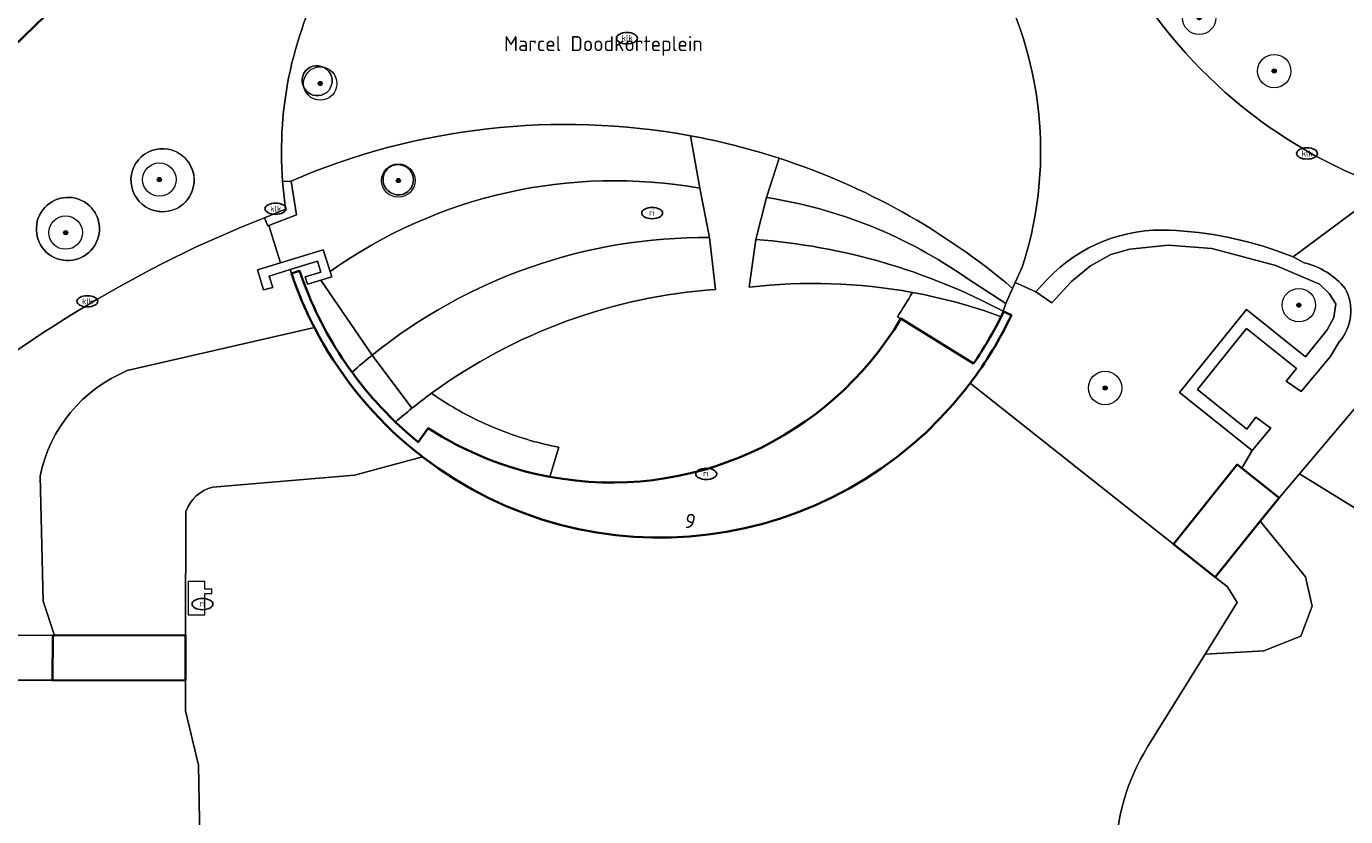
# Model space of a CAD drawing. Header units: metres. Extents: x 103671 to 105190, y 427150 to 429171.
# Tile 20 of 256: x 103855 to 103934, y 427524 to 427572. Entities that reach past the tile are written whole.
import ezdxf
from ezdxf.enums import TextEntityAlignment as Align

# ---------------------------------------------------------------- set-up
doc = ezdxf.new("R2010")
doc.units = ezdxf.units.M
for name, color, linetype, lineweight in [('B-WE-GR-BEPLANTING_CULTUUR_BODEMBEDEKKER-GV', 253, 'Continuous', 18), ('B-WE-GR-BEPLANTING_CULTUUR_BOSPLANTSOEN-GV', 253, 'Continuous', 18), ('B-WE-GR-BEPLANTING_CULTUUR_HEESTERS-GV', 253, 'Continuous', 18), ('B-WE-GR-BOOM-S', 253, 'Continuous', 25), ('B-WE-IE-MEUBILAIR-S', 253, 'Continuous', 25), ('B-WE-IE-TERREINAFSCHEIDING_KUNSTMATIG_MUUR-GV', 253, 'Continuous', 18), ('B-WE-KL-WATER-S', 253, 'Continuous', 25), ('B-WE-OG-BEBOUWING-GV', 253, 'Continuous', 35), ('B-WE-OG-BEBOUWING-T18', 7, 'Continuous', 18), ('B-WE-OG-TERREIN_BEGROEID-GV', 253, 'Continuous', 18), ('B-WE-OG-TOPOGRAFIE-T18', 7, 'Continuous', 18), ('B-WE-VH-GESLOTENVERHARDING_ASFALT-GV', 253, 'Continuous', 18), ('B-WE-VH-ONVERHARD_ZAND-GV', 253, 'Continuous', 18), ('B-WE-VH-OPENVERHARDING-GV', 253, 'Continuous', 18), ('B-WE-VH-OPENVERHARDING_TEGEL-GV', 253, 'Continuous', 18)]:
    doc.layers.add(name, color=color, linetype=linetype, lineweight=lineweight)
doc.styles.add('NLCS-ISO', font='NLCS-ISO.ttf')
doc.styles.add('NLCS-ISO-M500-T18', font='NLCS-ISO.ttf', dxfattribs={"height": 0.9})

# ---------------------------------------------------------------- blocks, each defined once
blk = doc.blocks.new('SKL-WATER_POMP-SO')
at = {"color": 0, "linetype": 'ByBlock', "lineweight": 18}
blk.add_lwpolyline([(1, 1.09), (1, 2), (-1, 2), (-1, -2), (1, -2), (1, 0.57), (1.85, 0.57), (1.85, 1.09)], close=True, dxfattribs=at)
blk = doc.blocks.new('SIE-MEUBILAIR_PUT_RIOOLPUT-SO')
blk.add_ellipse((0, 0), major_axis=(1.25, 0), ratio=0.54)
at = {"style": 'NLCS-ISO'}
blk.add_text('ri', height=0.75, dxfattribs=at).set_placement((-0.04, 0.07), align=Align.MIDDLE_CENTER)
blk = doc.blocks.new('SIE-MEUBILAIR_PUT_KOLK-SO')
blk.add_ellipse((0, 0), major_axis=(1.25, 0), ratio=0.54)
at = {"style": 'NLCS-ISO'}
blk.add_text('klk', height=0.75, dxfattribs=at).set_placement((0.03, 0), align=Align.MIDDLE_CENTER)
blk = doc.blocks.new('SGR-BOOM_GBKN-SO')
at = {"linetype": 'ByBlock', "lineweight": 18}
h = blk.add_hatch(color=0, dxfattribs=at)
h.dxf.hatch_style = 1
edge = h.paths.add_edge_path()
edge.add_arc((0, 0), 0.25, 0, 360)
at = {"color": 0, "linetype": 'ByBlock', "lineweight": 18}
for radius in [2, 0.25]:
    blk.add_circle((0, 0), radius, dxfattribs=at)
at = {"color": 0, "linetype": 'ByBlock', "lineweight": 18, "style": 'NLCS-ISO'}
blk.add_attdef('SOORT', (2.5, 0), '', height=1.5, dxfattribs=at)

msp = doc.modelspace()

# ---------------------------------------------------------------- linework, layer by layer
at = {"layer": 'B-WE-GR-BEPLANTING_CULTUUR_BODEMBEDEKKER-GV'}
for points in [[(103911.425, 427549.885, -0.411839), (103878.923, 427545.817)], [(103911.679, 427550.215, -0.004683), (103911.425, 427549.885)], [(103866.383, 427544.003, 0.245709), (103864.774, 427542.539)], [(103920.402, 427521.714, -0.142431), (103922.291, 427528.447)]]:
    msp.add_lwpolyline(points, format="xyb", dxfattribs=at)
at = {"layer": 'B-WE-GR-BEPLANTING_CULTUUR_BODEMBEDEKKER-GV', "flags": 128}
for points in [[(103922.291, 427528.447), (103925.729, 427534.002), (103927.647, 427537.101), (103927.073, 427538.03), (103926.331, 427538.617), (103923.835, 427540.593), (103911.679, 427550.215)], [(103878.923, 427545.817), (103874.873, 427544.714), (103866.383, 427544.003)], [(103864.774, 427542.539), (103864.765, 427535.142), (103864.761, 427532.42), (103864.759, 427530.606), (103865.529, 427527.353), (103866.034, 427500), (103866.051, 427499.071)]]:
    msp.add_lwpolyline(points, dxfattribs=at)
at = {"layer": 'B-WE-GR-BEPLANTING_CULTUUR_BOSPLANTSOEN-GV', "flags": 128}
for points in [[(103875.929, 427551.906), (103872.847, 427556.386), (103872.051, 427556.14), (103871.915, 427556.579), (103872.851, 427556.869), (103872.648, 427557.525), (103871.015, 427557.022), (103871.095, 427556.781), (103871.578, 427556.943), (103871.776, 427556.378), (103871.989, 427555.819)], [(103878.295, 427548.717), (103875.929, 427551.906)]]:
    msp.add_lwpolyline(points, dxfattribs=at)
at = {"layer": 'B-WE-GR-BEPLANTING_CULTUUR_BOSPLANTSOEN-GV'}
for points in [[(103871.989, 427555.819, 0.063265), (103874.714, 427550.875)], [(103875.929, 427551.906, 0.012978), (103874.714, 427550.875)], [(103874.714, 427550.875, -0.012978), (103875.929, 427551.906)], [(103874.714, 427550.875, 0.044436), (103877.316, 427547.897)], [(103877.316, 427547.897, -0.009328), (103878.295, 427548.717)]]:
    msp.add_lwpolyline(points, format="xyb", dxfattribs=at)
at = {"layer": 'B-WE-GR-BEPLANTING_CULTUUR_HEESTERS-GV', "flags": 128}
for points in [[(103911.679, 427550.215), (103923.835, 427540.593), (103927.661, 427545.35), (103927.935, 427545.133), (103928.546, 427546.185), (103924.212, 427549.666), (103928.207, 427554.64), (103931.742, 427551.8), (103933.041, 427553.416), (103933.435, 427554.157), (103933.544, 427554.974), (103933.163, 427555.591), (103932.582, 427556.153), (103929.961, 427557.256), (103926.141, 427558.278), (103923.533, 427558.488), (103921.239, 427558.234), (103920.096, 427557.917), (103918.881, 427557.245), (103917.75, 427556.305), (103916.573, 427555.021), (103915.619, 427555.678), (103914.382, 427556.249), (103914.223, 427555.897), (103913.814, 427554.992)], [(103908.228, 427555.654), (103908.12, 427555.463), (103908.009, 427555.273), (103907.897, 427555.084), (103907.782, 427554.896), (103907.666, 427554.71), (103907.547, 427554.524), (103907.427, 427554.34), (103907.329, 427554.195), (103907.546, 427554.09), (103911.889, 427551.393)], [(103913.814, 427554.992), (103913.65, 427554.529), (103913.687, 427554.509), (103914.147, 427554.291)], [(103886.54, 427544.618), (103887.074, 427546.384), (103886.859, 427546.427), (103886.644, 427546.474), (103886.429, 427546.522), (103886.215, 427546.573), (103886.002, 427546.626), (103885.789, 427546.681), (103885.577, 427546.739), (103885.366, 427546.799), (103885.155, 427546.862), (103884.945, 427546.926), (103884.735, 427546.993), (103884.526, 427547.063), (103884.319, 427547.134), (103884.111, 427547.208), (103883.905, 427547.284), (103883.7, 427547.363), (103883.495, 427547.443), (103883.292, 427547.526), (103883.089, 427547.611), (103882.887, 427547.698), (103882.686, 427547.787), (103882.486, 427547.879), (103882.287, 427547.973), (103882.089, 427548.069), (103881.893, 427548.167), (103881.697, 427548.267), (103881.502, 427548.369), (103881.309, 427548.474), (103881.117, 427548.581), (103880.926, 427548.689), (103880.736, 427548.8), (103880.547, 427548.913), (103880.359, 427549.028), (103880.173, 427549.145), (103879.988, 427549.264), (103879.805, 427549.384), (103879.623, 427549.507), (103879.465, 427549.614)], [(103877.316, 427547.897), (103877.98, 427547.285), (103878.669, 427546.7), (103879.268, 427547.532)]]:
    msp.add_lwpolyline(points, dxfattribs=at)
at = {"layer": 'B-WE-GR-BEPLANTING_CULTUUR_HEESTERS-GV'}
for points in [[(103913.536, 427554.201, 0.042408), (103908.228, 427555.654)], [(103914.147, 427554.291, -0.051613), (103911.679, 427550.215)], [(103911.889, 427551.393, 0.033034), (103913.536, 427554.201)], [(103879.465, 427549.614, 0.010874), (103878.295, 427548.717)], [(103878.295, 427548.717, 0.009328), (103877.316, 427547.897)], [(103879.268, 427547.532, 0.09818), (103886.54, 427544.618)]]:
    msp.add_lwpolyline(points, format="xyb", dxfattribs=at)
at = {"layer": 'B-WE-GR-BEPLANTING_CULTUUR_HEESTERS-GV', "flags": 128}
msp.add_lwpolyline([(103931.746, 427538.622), (103929.033, 427541.964), (103926.331, 427538.617), (103927.073, 427538.03), (103927.647, 427537.101), (103925.729, 427534.002), (103929.248, 427534.198), (103931.457, 427535.071), (103932.147, 427536.872)], close=True, dxfattribs=at)
at = {"layer": 'B-WE-IE-TERREINAFSCHEIDING_KUNSTMATIG_MUUR-GV', "flags": 128}
for points in [[(103871.073, 427562.32), (103870.562, 427562.297), (103870.743, 427560.641), (103869.477, 427560.117), (103869.688, 427559.629), (103869.742, 427559.65), (103871.397, 427560.294)], [(103870.44, 427557.419), (103869.063, 427557.003), (103869.427, 427555.813), (103869.971, 427555.955), (103869.751, 427556.632), (103871.015, 427557.022), (103872.648, 427557.525), (103872.851, 427556.869), (103871.915, 427556.579), (103872.051, 427556.14), (103872.847, 427556.386), (103873.507, 427556.59), (103873.409, 427556.899), (103872.998, 427558.193)]]:
    msp.add_lwpolyline(points, close=True, dxfattribs=at)
at = {"layer": 'B-WE-IE-TERREINAFSCHEIDING_KUNSTMATIG_MUUR-GV'}
for points in [[(103923.153, 427559.386, 0.21968), (103915.977, 427556.077)], [(103930.033, 427558.147, 0.079262), (103923.153, 427559.386)], [(103934.116, 427555.893, 0.163807), (103931.656, 427557.422)], [(103933.744, 427552.689, 0.315058), (103934.116, 427555.893)]]:
    msp.add_lwpolyline(points, format="xyb", dxfattribs=at)
at = {"layer": 'B-WE-IE-TERREINAFSCHEIDING_KUNSTMATIG_MUUR-GV', "flags": 128}
for points in [[(103915.977, 427556.077), (103915.619, 427555.678), (103916.573, 427555.021), (103917.75, 427556.305), (103918.881, 427557.245), (103920.096, 427557.917), (103921.239, 427558.234), (103923.533, 427558.488), (103926.141, 427558.278), (103929.961, 427557.256), (103932.582, 427556.153), (103933.163, 427555.591), (103933.544, 427554.974), (103933.435, 427554.157), (103933.041, 427553.416), (103931.742, 427551.8), (103928.207, 427554.64), (103924.212, 427549.666), (103928.546, 427546.185), (103929.662, 427547.526), (103928.763, 427548.188), (103928.235, 427547.471), (103925.28, 427549.839), (103928.206, 427553.488), (103931.193, 427551.094), (103930.587, 427550.337), (103931.484, 427549.717), (103933.214, 427551.796), (103933.744, 427552.689)], [(103931.656, 427557.422), (103931.001, 427557.782), (103930.033, 427558.147)]]:
    msp.add_lwpolyline(points, dxfattribs=at)
at = {"layer": 'B-WE-OG-BEBOUWING-GV'}
for points in [[(103817.336, 427524.822, -0.074081), (103867.315, 427582.092)], [(103871.095, 427556.781, 0.037981), (103872.47, 427553.545)], [(103874.714, 427550.875, -0.063265), (103871.989, 427555.819)], [(103872.47, 427553.545, 0.096203), (103877.973, 427546.59)], [(103907.546, 427554.09, -0.314227), (103886.54, 427544.618)], [(103911.679, 427550.215, 0.051613), (103914.147, 427554.291)], [(103913.536, 427554.201, -0.033034), (103911.889, 427551.393)], [(103877.316, 427547.897, -0.044436), (103874.714, 427550.875)], [(103878.923, 427545.817, 0.411839), (103911.425, 427549.885)], [(103911.425, 427549.885, 0.004683), (103911.679, 427550.215)], [(103886.54, 427544.618, -0.09818), (103879.268, 427547.532)], [(103877.973, 427546.59, 0.012915), (103878.923, 427545.817)]]:
    msp.add_lwpolyline(points, format="xyb", dxfattribs=at)
at = {"layer": 'B-WE-OG-BEBOUWING-GV', "flags": 128}
for points in [[(103871.989, 427555.819), (103871.776, 427556.378), (103871.578, 427556.943), (103871.095, 427556.781)], [(103914.147, 427554.291), (103913.687, 427554.509), (103913.536, 427554.201)], [(103911.889, 427551.393), (103907.546, 427554.09)], [(103879.268, 427547.532), (103878.669, 427546.7), (103877.98, 427547.285), (103877.316, 427547.897)]]:
    msp.add_lwpolyline(points, dxfattribs=at)
for points in [[(103930.164, 427543.365), (103927.935, 427545.133), (103927.661, 427545.35), (103923.835, 427540.593), (103926.331, 427538.617), (103929.033, 427541.964)], [(103864.761, 427532.42), (103864.765, 427535.142), (103856.917, 427535.118), (103856.816, 427535.118), (103856.808, 427532.439)]]:
    msp.add_lwpolyline(points, close=True, dxfattribs=at)
at = {"layer": 'B-WE-OG-TERREIN_BEGROEID-GV'}
for points in [[(103920.718, 427575.406, 0.183261), (103936.592, 427561.926)], [(103865.361, 427558.357, 0.077008), (103845.641, 427544.922)], [(103872.47, 427553.545, -0.037981), (103871.095, 427556.781)], [(103877.973, 427546.59, -0.096203), (103872.47, 427553.545)], [(103861.273, 427550.972, 0.248979), (103856.06, 427544.662)], [(103856.06, 427544.662, -0.248979), (103861.273, 427550.972)], [(103878.923, 427545.817, -0.012915), (103877.973, 427546.59)], [(103864.774, 427542.539, -0.245709), (103866.383, 427544.003)], [(103922.291, 427528.447, 0.142431), (103920.402, 427521.714)]]:
    msp.add_lwpolyline(points, format="xyb", dxfattribs=at)
at = {"layer": 'B-WE-OG-TERREIN_BEGROEID-GV', "flags": 128}
for points in [[(103871.095, 427556.781), (103871.015, 427557.022), (103869.751, 427556.632), (103869.971, 427555.955), (103869.427, 427555.813), (103869.063, 427557.003), (103870.44, 427557.419), (103869.742, 427559.65), (103869.688, 427559.629), (103869.477, 427560.117), (103868.087, 427559.557), (103865.361, 427558.357)], [(103872.47, 427553.545), (103861.273, 427550.972)], [(103861.273, 427550.972), (103872.47, 427553.545)], [(103938.164, 427552.822), (103931.38, 427544.802), (103939.743, 427539.637)], [(103866.383, 427544.003), (103874.873, 427544.714), (103878.923, 427545.817)], [(103840.179, 427535.284), (103856.816, 427535.118), (103856.917, 427535.118), (103856.252, 427537.182), (103856.06, 427544.662)], [(103856.06, 427544.662), (103856.252, 427537.182), (103856.917, 427535.118), (103864.765, 427535.142), (103864.774, 427542.539)], [(103939.743, 427539.637), (103931.38, 427544.802), (103931.156, 427544.537), (103930.164, 427543.365), (103929.033, 427541.964), (103931.746, 427538.622), (103932.147, 427536.872), (103931.457, 427535.071), (103929.248, 427534.198), (103925.729, 427534.002), (103922.291, 427528.447)], [(103866.051, 427499.071), (103866.034, 427500), (103865.529, 427527.353), (103864.759, 427530.606), (103864.761, 427532.42), (103856.808, 427532.439), (103854.437, 427532.455), (103845.057, 427522.458), (103834.601, 427507.743), (103827.872, 427492.945), (103827.776, 427484.102), (103827.689, 427476.07), (103834.084, 427464.841), (103859.107, 427459.739), (103874.973, 427471.917)]]:
    msp.add_lwpolyline(points, dxfattribs=at)
at = {"layer": 'B-WE-VH-GESLOTENVERHARDING_ASFALT-GV'}
for points in [[(103873.411, 427575.237, 0.147709), (103870.562, 427562.297)], [(103914.798, 427557.168, 0.185343), (103913.955, 427573.242)], [(103873.34, 427567.756, -0.996065), (103871.938, 427568.92)], [(103871.938, 427568.92, -0.957139), (103873.34, 427567.756)], [(103871.073, 427562.32, -0.1484), (103894.954, 427565.026)], [(103894.954, 427565.026, -0.032981), (103900.265, 427563.681)], [(103900.265, 427563.681, -0.097422), (103914.223, 427555.897)], [(103931.656, 427557.422, -0.163807), (103934.116, 427555.893)], [(103934.116, 427555.893, -0.315058), (103933.744, 427552.689)]]:
    msp.add_lwpolyline(points, format="xyb", dxfattribs=at)
at = {"layer": 'B-WE-VH-GESLOTENVERHARDING_ASFALT-GV', "flags": 128}
for points in [[(103870.562, 427562.297), (103871.073, 427562.32)], [(103944.215, 427559.681), (103936.592, 427561.926), (103931.001, 427557.782), (103931.656, 427557.422)], [(103914.223, 427555.897), (103914.382, 427556.249), (103914.798, 427557.168)], [(103933.744, 427552.689), (103933.214, 427551.796), (103931.484, 427549.717), (103930.587, 427550.337), (103931.193, 427551.094), (103928.206, 427553.488), (103925.28, 427549.839), (103928.235, 427547.471), (103928.763, 427548.188), (103929.662, 427547.526), (103928.546, 427546.185), (103927.935, 427545.133), (103930.164, 427543.365), (103931.156, 427544.537), (103931.38, 427544.802), (103938.164, 427552.822)]]:
    msp.add_lwpolyline(points, dxfattribs=at)
at = {"layer": 'B-WE-VH-ONVERHARD_ZAND-GV'}
for points in [[(103871.938, 427568.92, 0.996065), (103873.34, 427567.756)], [(103873.34, 427567.756, 0.957139), (103871.938, 427568.92)], [(103863.719, 427564.224, 1.004271), (103863.054, 427560.513)], [(103863.054, 427560.513, 1), (103863.719, 427564.224)], [(103878.115, 427563.033, 1.014173), (103876.841, 427561.767)], [(103876.841, 427561.767, 1.014963), (103878.115, 427563.033)], [(103858.541, 427561.162, 0.991742), (103856.896, 427557.747)], [(103856.896, 427557.747, 0.997641), (103858.541, 427561.162)]]:
    msp.add_lwpolyline(points, format="xyb", dxfattribs=at)
at = {"layer": 'B-WE-VH-OPENVERHARDING-GV'}
for points in [[(103867.315, 427582.092, 0.074081), (103817.336, 427524.822)], [(103870.562, 427562.297, -0.147709), (103873.411, 427575.237)], [(103894.954, 427565.026, 0.1484), (103871.073, 427562.32)], [(103900.265, 427563.681, 0.032981), (103894.954, 427565.026)], [(103863.054, 427560.513, -1.004271), (103863.719, 427564.224)], [(103863.719, 427564.224, -1), (103863.054, 427560.513)], [(103876.841, 427561.767, -1.014173), (103878.115, 427563.033)], [(103878.115, 427563.033, -1.014963), (103876.841, 427561.767)], [(103914.223, 427555.897, 0.097422), (103900.265, 427563.681)], [(103873.409, 427556.899, -0.201589), (103895.518, 427561.886)], [(103895.518, 427561.886, 0.201589), (103873.409, 427556.899)], [(103856.896, 427557.747, -0.991742), (103858.541, 427561.162)], [(103858.541, 427561.162, -0.997641), (103856.896, 427557.747)], [(103899.498, 427561.335, -0.114678), (103911.476, 427556.513)], [(103911.476, 427556.513, 0.114678), (103899.498, 427561.335)], [(103845.641, 427544.922, -0.077008), (103865.361, 427558.357)], [(103875.929, 427551.906, -0.173386), (103896.101, 427558.94)], [(103896.101, 427558.94, 0.173386), (103875.929, 427551.906)], [(103913.65, 427554.529, 0.103944), (103898.871, 427558.823)], [(103898.871, 427558.823, -0.103944), (103913.65, 427554.529)], [(103898.474, 427555.961, -0.07564), (103908.228, 427555.654)], [(103908.228, 427555.654, 0.07564), (103898.474, 427555.961)], [(103896.46, 427555.828, 0.141521), (103879.465, 427549.614)], [(103879.465, 427549.614, -0.141521), (103896.46, 427555.828)], [(103908.228, 427555.654, -0.042408), (103913.536, 427554.201)], [(103886.54, 427544.618, 0.314227), (103907.546, 427554.09)], [(103878.295, 427548.717, -0.010874), (103879.465, 427549.614)]]:
    msp.add_lwpolyline(points, format="xyb", dxfattribs=at)
at = {"layer": 'B-WE-VH-OPENVERHARDING-GV', "flags": 128}
for points in [[(103895.518, 427561.886), (103894.954, 427565.026)], [(103894.954, 427565.026), (103895.518, 427561.886), (103896.101, 427558.94), (103896.46, 427555.828)], [(103898.474, 427555.961), (103898.871, 427558.823), (103899.498, 427561.335), (103900.265, 427563.681)], [(103900.265, 427563.681), (103899.498, 427561.335)], [(103865.361, 427558.357), (103868.087, 427559.557), (103869.477, 427560.117), (103870.743, 427560.641), (103870.562, 427562.297)], [(103871.073, 427562.32), (103871.397, 427560.294), (103869.742, 427559.65), (103870.44, 427557.419), (103872.998, 427558.193), (103873.409, 427556.899)], [(103896.101, 427558.94), (103895.518, 427561.886)], [(103899.498, 427561.335), (103898.871, 427558.823)], [(103896.46, 427555.828), (103896.101, 427558.94)], [(103898.871, 427558.823), (103898.474, 427555.961)], [(103873.409, 427556.899), (103873.507, 427556.59), (103872.847, 427556.386), (103875.929, 427551.906)], [(103911.476, 427556.513), (103913.814, 427554.992), (103914.223, 427555.897)], [(103913.65, 427554.529), (103913.814, 427554.992), (103911.476, 427556.513)], [(103907.546, 427554.09), (103907.329, 427554.195), (103907.427, 427554.34), (103907.547, 427554.524), (103907.666, 427554.71), (103907.782, 427554.896), (103907.897, 427555.084), (103908.009, 427555.273), (103908.12, 427555.463), (103908.228, 427555.654)], [(103913.536, 427554.201), (103913.687, 427554.509), (103913.65, 427554.529)], [(103875.929, 427551.906), (103878.295, 427548.717)], [(103879.465, 427549.614), (103879.623, 427549.507), (103879.805, 427549.384), (103879.988, 427549.264), (103880.173, 427549.145), (103880.359, 427549.028), (103880.547, 427548.913), (103880.736, 427548.8), (103880.926, 427548.689), (103881.117, 427548.581), (103881.309, 427548.474), (103881.502, 427548.369), (103881.697, 427548.267), (103881.893, 427548.167), (103882.089, 427548.069), (103882.287, 427547.973), (103882.486, 427547.879), (103882.686, 427547.787), (103882.887, 427547.698), (103883.089, 427547.611), (103883.292, 427547.526), (103883.495, 427547.443), (103883.7, 427547.363), (103883.905, 427547.284), (103884.111, 427547.208), (103884.319, 427547.134), (103884.526, 427547.063), (103884.735, 427546.993), (103884.945, 427546.926), (103885.155, 427546.862), (103885.366, 427546.799), (103885.577, 427546.739), (103885.789, 427546.681), (103886.002, 427546.626), (103886.215, 427546.573), (103886.429, 427546.522), (103886.644, 427546.474), (103886.859, 427546.427), (103887.074, 427546.384), (103886.54, 427544.618)], [(103837.499, 427532.567), (103854.437, 427532.455), (103856.808, 427532.439), (103856.816, 427535.118), (103840.179, 427535.284)]]:
    msp.add_lwpolyline(points, dxfattribs=at)
at = {"layer": 'B-WE-VH-OPENVERHARDING_TEGEL-GV'}
for points in [[(103936.592, 427561.926, -0.183261), (103920.718, 427575.406)], [(103913.955, 427573.242, -0.185343), (103914.798, 427557.168)], [(103915.977, 427556.077, -0.21968), (103923.153, 427559.386)], [(103923.153, 427559.386, -0.079262), (103930.033, 427558.147)]]:
    msp.add_lwpolyline(points, format="xyb", dxfattribs=at)
at = {"layer": 'B-WE-VH-OPENVERHARDING_TEGEL-GV', "flags": 128}
for points in [[(103930.033, 427558.147), (103931.001, 427557.782), (103936.592, 427561.926)], [(103914.798, 427557.168), (103914.382, 427556.249), (103915.619, 427555.678), (103915.977, 427556.077)]]:
    msp.add_lwpolyline(points, dxfattribs=at)

# ---------------------------------------------------------------- block references
at = {"layer": 'B-WE-GR-BOOM-S', "xscale": 0.5, "yscale": 0.5, "zscale": 0.5}
for p in [(103925.379, 427572.087), (103929.87, 427568.901), (103872.815, 427568.156), (103863.193, 427562.408), (103877.483, 427562.35), (103857.587, 427559.232), (103931.341, 427554.891), (103919.753, 427549.932)]:
    msp.add_blockref('SGR-BOOM_GBKN-SO', p, dxfattribs=at)
at = {"layer": 'B-WE-IE-MEUBILAIR-S', "xscale": 0.5, "yscale": 0.5, "zscale": 0.5}
for name, p in [('SIE-MEUBILAIR_PUT_KOLK-SO', (103891.157, 427570.87)), ('SIE-MEUBILAIR_PUT_KOLK-SO', (103931.83, 427563.969)), ('SIE-MEUBILAIR_PUT_KOLK-SO', (103870.14, 427560.659)), ('SIE-MEUBILAIR_PUT_RIOOLPUT-SO', (103892.664, 427560.404)), ('SIE-MEUBILAIR_PUT_KOLK-SO', (103858.888, 427555.12)), ('SIE-MEUBILAIR_PUT_RIOOLPUT-SO', (103895.898, 427544.788)), ('SIE-MEUBILAIR_PUT_RIOOLPUT-SO', (103865.77, 427536.997))]:
    msp.add_blockref(name, p, dxfattribs=at)
at = {"layer": 'B-WE-KL-WATER-S', "xscale": 0.5, "yscale": 0.5, "zscale": 0.5}
msp.add_blockref('SKL-WATER_POMP-SO', (103865.413, 427537.353), dxfattribs=at)

# ---------------------------------------------------------------- texts
at = {"layer": 'B-WE-OG-BEBOUWING-T18', "style": 'NLCS-ISO-M500-T18'}
msp.add_text('9', height=0.9, rotation=344.7, dxfattribs=at).set_placement((103894.934, 427541.957), align=Align.MIDDLE)
at = {"layer": 'B-WE-OG-TOPOGRAFIE-T18', "style": 'NLCS-ISO-M500-T18'}
msp.add_text('Marcel Doodkorteplein', height=0.9, dxfattribs=at).set_placement((103889.751, 427570.409), align=Align.MIDDLE)

doc.saveas('drawing.dxf')
